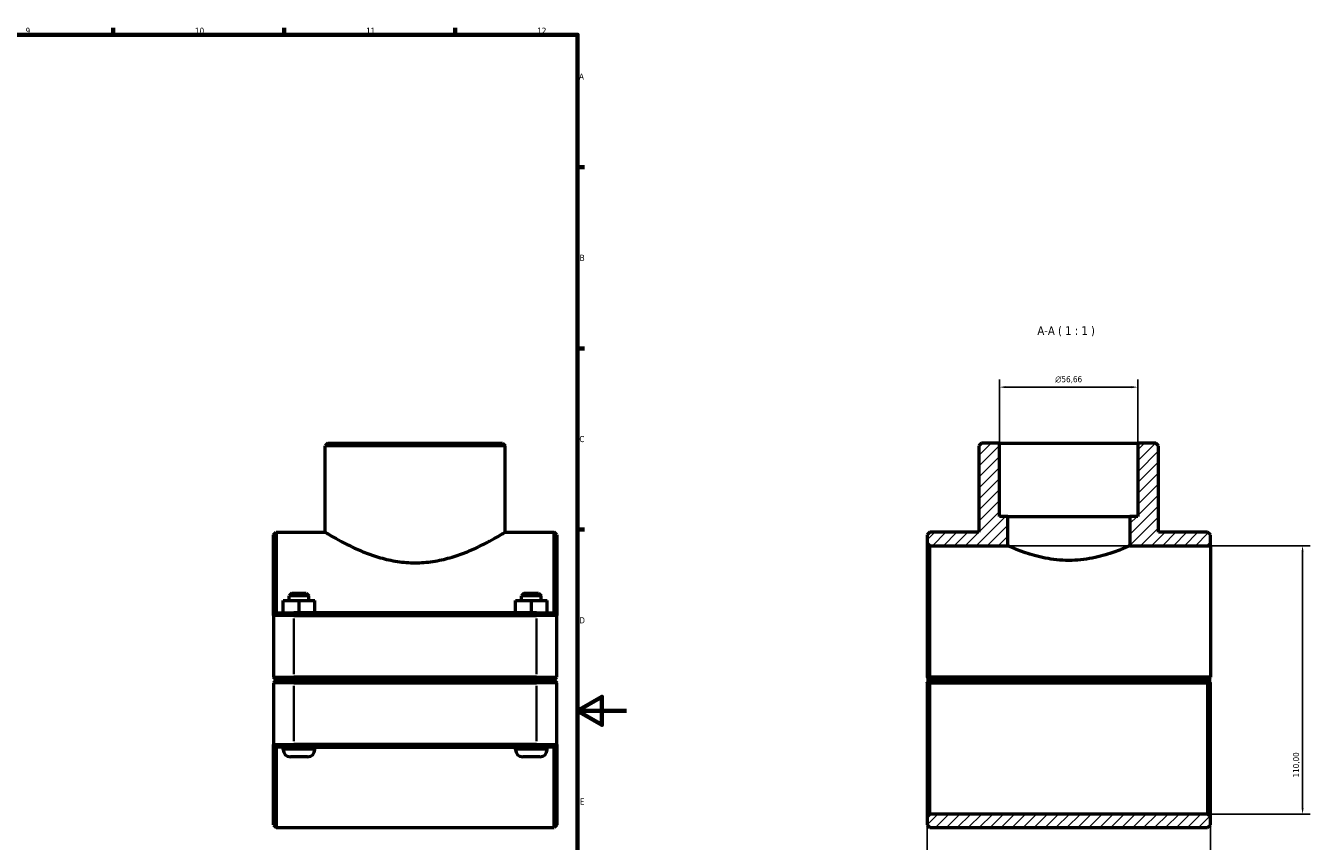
# Model space of a CAD drawing. Header units: millimetres. Extents: x 0 to 1121, y -25 to 1083.
# Tile 6 of 6: x 595 to 1121, y 244 to 578. Entities that reach past the tile are written whole.
import ezdxf

# ---------------------------------------------------------------- set-up
doc = ezdxf.new("R2010")
doc.units = ezdxf.units.MM
for name, color, linetype, lineweight in [('Border (ISO)', 7, 'Continuous', 70), ('Dimension (ISO)', 7, 'Continuous', 25), ('Hatch (ISO)', 7, 'Continuous', 18), ('Symbol (ISO)', 7, 'Continuous', 25), ('Visible (ISO)', 7, 'Continuous', 50), ('Visible Narrow (ISO)', 7, 'Continuous', 35)]:
    doc.layers.add(name, color=color, linetype=linetype, lineweight=lineweight)
doc.styles.add('Label Text (ISO)', font='tahoma.ttf')
doc.styles.add('Note Text (ISO)', font='tahoma.ttf')
doc.dimstyles.new('Default (ISO)', dxfattribs={"dimtxt": 2.5, "dimasz": 2.5, "dimexe": 3.175, "dimexo": 0, "dimgap": 0.762, "dimtad": 1, "dimrnd": 1e-08, "dimzin": 0, "dimtxsty": 'Note Text (ISO)', "dimcen": 0.09, "dimdle": 10, "dimclrd": 256, "dimclre": 256, "dimclrt": 232, "dimazin": 0, "dimtfac": 1.40208, "dimtmove": 0, "dimatfit": 3, "dimfxl": 1, "dimtolj": 1, "dimtzin": 0, "dimlwd": -1, "dimlwe": -1, "dimarcsym": 0})

# ---------------------------------------------------------------- blocks, each defined once
blk = doc.blocks.new('Borders Default Border')
at = {"layer": 'Border (ISO)'}
for p, q in [((630.75, 574), (630.75, 576.9)), ((700.83, 574), (700.83, 576.9)), ((770.92, 574), (770.92, 576.9)), ((821, 519.75), (823.9, 519.75)), ((821, 445.5), (823.9, 445.5)), ((821, 371.25), (823.9, 371.25))]:
    blk.add_line(p, q, dxfattribs=at)
at = {"layer": 'Border (ISO)', "flags": 128}
for points in [[(20, 20), (20, 574), (821, 574), (821, 20), (20, 20)], [(841, 297), (821, 297), (831, 302.77), (831, 291.23), (821, 297)]]:
    blk.add_lwpolyline(points, dxfattribs=at)
at = {"layer": 'Border (ISO)', "color": 232, "true_color": 0xca0064, "char_height": 2.5, "attachment_point": 7, "style": 'Note Text (ISO)'}
for s, insert in [('9', (594.88, 574.35)), ('10', (664.29, 574.35)), ('11', (734.37, 574.4)), ('12', (804.46, 574.4)), ('A', (821.59, 555.62)), ('B', (821.89, 481.37)), ('C', (821.73, 407.08)), ('D', (821.73, 332.88)), ('E', (821.94, 258.63))]:
    blk.add_mtext(s, dxfattribs=dict(at, insert=insert))
blk = doc.blocks.new('*D7')
at = {"layer": 'Defpoints', "color": 0, "transparency": 16777216}
for p in [(993.9, 429.64), (993.9, 406.68), (1050.56, 406.68)]:
    blk.add_point(p, dxfattribs=at)
at = {"layer": 'Dimension (ISO)', "transparency": 16777216}
for p, q in [((993.9, 406.68), (993.9, 432.82)), ((1050.56, 406.68), (1050.56, 432.82)), ((1048.06, 429.64), (996.4, 429.64))]:
    blk.add_line(p, q, dxfattribs=at)
for points in [[(996.4, 430.06), (996.4, 429.22), (993.9, 429.64)], [(1048.06, 430.06), (1048.06, 429.22), (1050.56, 429.64)]]:
    blk.add_solid(points, dxfattribs=at)
at = {"layer": 'Dimension (ISO)', "color": 232, "true_color": 0xca0064, "transparency": 16777216, "insert": (1016.66, 434.16), "char_height": 2.5, "attachment_point": 1, "style": 'Note Text (ISO)'}
blk.add_mtext('\\A1;\\fAIGDT|b0|i0;\\H2.5000;\\ln\\fTahoma|b0|i0;\\H2.5000;56,66', dxfattribs=at)
blk = doc.blocks.new('*D8')
at = {"layer": 'Defpoints', "color": 0, "transparency": 16777216}
for p in [(964.23, 310.83), (1080.23, 310.83), (964.23, 155.66)]:
    blk.add_point(p, dxfattribs=at)
at = {"layer": 'Dimension (ISO)', "transparency": 16777216}
for p, q in [((964.23, 310.83), (964.23, 152.49)), ((1080.23, 310.83), (1080.23, 152.49)), ((1077.73, 155.66), (966.73, 155.66))]:
    blk.add_line(p, q, dxfattribs=at)
for points in [[(966.73, 156.08), (966.73, 155.25), (964.23, 155.66)], [(1077.73, 156.08), (1077.73, 155.25), (1080.23, 155.66)]]:
    blk.add_solid(points, dxfattribs=at)
at = {"layer": 'Dimension (ISO)', "color": 232, "true_color": 0xca0064, "transparency": 16777216, "insert": (998.28, 159.6), "char_height": 2.5, "attachment_point": 1, "style": 'Note Text (ISO)'}
blk.add_mtext('\\A1;116,00', dxfattribs=at)
blk = doc.blocks.new('*D9')
at = {"layer": 'Defpoints', "color": 0, "transparency": 16777216}
for p in [(997.23, 364.68), (1079.13, 254.68), (1118.01, 254.68)]:
    blk.add_point(p, dxfattribs=at)
at = {"layer": 'Dimension (ISO)', "transparency": 16777216}
for p, q in [((997.23, 364.68), (1121.18, 364.68)), ((1118.01, 362.18), (1118.01, 257.18)), ((1079.13, 254.68), (1121.18, 254.68))]:
    blk.add_line(p, q, dxfattribs=at)
for points in [[(1117.59, 362.18), (1118.42, 362.18), (1118.01, 364.68)], [(1117.59, 257.18), (1118.42, 257.18), (1118.01, 254.68)]]:
    blk.add_solid(points, dxfattribs=at)
at = {"layer": 'Dimension (ISO)', "color": 232, "true_color": 0xca0064, "transparency": 16777216, "insert": (1114.07, 269.72), "char_height": 2.5, "attachment_point": 1, "rotation": 90, "style": 'Note Text (ISO)'}
blk.add_mtext('\\A1;110,00', dxfattribs=at)

msp = doc.modelspace()

# ---------------------------------------------------------------- hatches: boundary and pattern name
at = {"layer": 'Hatch (ISO)'}
h = msp.add_hatch(dxfattribs=at)
h.set_pattern_fill('ANSI31', color=256, scale=25.4, style=0)
h.set_pattern_definition([(45, (0, 0), (-2.245064, 2.245064), [])])
h.paths.add_polyline_path([(1080.23, 250.277), (1080.23, 253.577), (1079.13, 254.677), (965.33, 254.677), (964.23, 253.577), (964.23, 250.277), (965.33, 249.177), (1079.13, 249.177)])
h.paths.add_polyline_path([(986.504, 406.677), (985.404, 405.577), (985.404, 370.177), (965.33, 370.177), (964.23, 369.077), (964.23, 365.777), (965.33, 364.677), (997.23, 364.677), (997.23, 376.677), (993.902, 376.677), (993.902, 406.677)])
h.paths.add_polyline_path([(1059.057, 405.577), (1057.957, 406.677), (1050.558, 406.677), (1050.558, 376.677), (1047.23, 376.677), (1047.23, 364.677), (1080.23, 364.677), (1080.23, 369.077), (1079.13, 370.177), (1059.057, 370.177)])

# ---------------------------------------------------------------- linework, layer by layer
at = {"layer": 'Visible (ISO)'}
for p, q in [((718.737, 406.677), (717.637, 405.577)), ((717.637, 370.177), (717.637, 405.577)), ((791.29, 405.577), (717.637, 405.577)), ((718.737, 406.677), (790.19, 406.677)), ((790.19, 406.677), (791.29, 405.577)), ((791.29, 370.177), (791.29, 405.577)), ((986.504, 406.677), (985.404, 405.577)), ((985.404, 405.577), (985.404, 370.177)), ((993.902, 406.677), (986.504, 406.677)), ((993.902, 376.677), (993.902, 406.677)), ((993.902, 406.677), (1050.558, 406.677)), ((1057.957, 406.677), (1050.558, 406.677)), ((1050.558, 406.677), (1050.558, 376.677)), ((1059.057, 405.577), (1057.957, 406.677)), ((1059.057, 370.177), (1059.057, 405.577)), ((997.23, 376.677), (993.902, 376.677)), ((997.23, 364.677), (997.23, 376.677)), ((997.23, 376.677), (1047.23, 376.677)), ((1050.558, 376.677), (1047.23, 376.677)), ((1047.23, 376.677), (1047.23, 364.677)), ((696.464, 369.077), (697.564, 370.177)), ((696.464, 336.077), (696.464, 369.077)), ((697.564, 370.177), (697.564, 337.177)), ((697.564, 370.177), (717.637, 370.177)), ((791.29, 370.177), (811.364, 370.177)), ((811.364, 337.177), (811.364, 370.177)), ((812.464, 369.077), (811.364, 370.177)), ((812.464, 369.077), (812.464, 336.077)), ((965.33, 370.177), (964.23, 369.077)), ((964.23, 369.077), (964.23, 365.777)), ((985.404, 370.177), (965.33, 370.177)), ((1079.13, 370.177), (1059.057, 370.177)), ((1080.23, 369.077), (1079.13, 370.177)), ((1080.23, 364.677), (1080.23, 369.077)), ((964.23, 365.777), (965.33, 364.677)), ((964.23, 365.777), (964.23, 310.827)), ((965.33, 364.677), (997.23, 364.677)), ((965.33, 310.827), (965.33, 364.677)), ((1047.23, 364.677), (1080.23, 364.677)), ((1080.23, 364.677), (1080.23, 310.827)), ((700.344, 342.177), (700.384, 342.177)), ((700.344, 337.177), (700.344, 342.177)), ((700.384, 342.177), (706.904, 342.177)), ((700.384, 337.177), (700.384, 342.177)), ((703.964, 345.177), (702.864, 344.077)), ((710.864, 344.077), (702.864, 344.077)), ((702.864, 342.177), (702.864, 344.077)), ((703.964, 345.177), (709.764, 345.177)), ((706.904, 342.177), (713.384, 342.177)), ((706.904, 337.177), (706.904, 342.177)), ((709.764, 345.177), (710.864, 344.077)), ((710.864, 342.177), (710.864, 344.077)), ((713.384, 337.177), (713.384, 342.177)), ((795.544, 342.177), (795.584, 342.177)), ((795.544, 337.177), (795.544, 342.177)), ((795.584, 342.177), (802.104, 342.177)), ((795.584, 337.177), (795.584, 342.177)), ((799.164, 345.177), (798.064, 344.077)), ((806.064, 344.077), (798.064, 344.077)), ((798.064, 342.177), (798.064, 344.077)), ((799.164, 345.177), (804.964, 345.177)), ((802.104, 342.177), (808.584, 342.177)), ((802.104, 337.177), (802.104, 342.177)), ((804.964, 345.177), (806.064, 344.077)), ((806.064, 342.177), (806.064, 344.077)), ((808.584, 337.177), (808.584, 342.177)), ((697.564, 337.177), (696.464, 336.077)), ((697.564, 337.177), (704.714, 337.177)), ((804.214, 337.177), (704.714, 337.177)), ((804.214, 337.177), (811.364, 337.177)), ((811.364, 337.177), (812.464, 336.077)), ((704.714, 336.077), (696.464, 336.077)), ((696.464, 336.077), (696.464, 310.827)), ((704.714, 336.077), (804.214, 336.077)), ((812.464, 336.077), (804.214, 336.077)), ((812.464, 310.827), (812.464, 336.077)), ((697.564, 309.727), (696.464, 310.827)), ((696.464, 310.827), (704.714, 310.827)), ((804.214, 310.827), (704.714, 310.827)), ((804.214, 310.827), (812.464, 310.827)), ((811.364, 309.727), (812.464, 310.827)), ((1080.23, 310.827), (965.33, 310.827)), ((1080.23, 310.827), (1079.13, 309.727)), ((1080.23, 310.827), (1080.23, 310.827)), ((697.564, 309.627), (696.464, 308.527)), ((704.714, 308.527), (696.464, 308.527)), ((696.464, 308.527), (696.464, 283.277)), ((704.714, 309.727), (697.564, 309.727)), ((697.564, 309.627), (704.714, 309.627)), ((700.364, 309.627), (700.364, 309.727)), ((704.714, 309.727), (804.214, 309.727)), ((804.214, 309.627), (704.714, 309.627)), ((704.714, 308.527), (804.214, 308.527)), ((713.364, 309.627), (713.364, 309.727)), ((795.564, 309.627), (795.564, 309.727)), ((811.364, 309.727), (804.214, 309.727)), ((804.214, 309.627), (811.364, 309.627)), ((812.464, 308.527), (804.214, 308.527)), ((808.564, 309.627), (808.564, 309.727)), ((811.364, 309.627), (812.464, 308.527)), ((812.464, 283.277), (812.464, 308.527)), ((964.23, 308.527), (964.23, 253.577)), ((965.33, 309.727), (964.782, 310.276)), ((964.782, 309.079), (965.33, 309.627)), ((965.33, 309.727), (1079.13, 309.727)), ((1079.13, 309.627), (965.33, 309.627)), ((965.33, 254.677), (965.33, 308.527)), ((965.33, 308.527), (1079.13, 308.527)), ((968.13, 309.727), (968.13, 309.627)), ((981.13, 309.727), (981.13, 309.627)), ((1063.33, 309.727), (1063.33, 309.627)), ((1076.33, 309.727), (1076.33, 309.627)), ((1079.13, 309.627), (1079.679, 309.079)), ((1079.13, 308.527), (1079.13, 254.677)), ((1080.23, 253.577), (1080.23, 308.527)), ((696.464, 250.277), (696.464, 283.277)), ((696.464, 283.277), (704.714, 283.277)), ((697.564, 282.177), (696.464, 283.277)), ((697.564, 282.177), (697.564, 249.177)), ((704.714, 282.177), (697.564, 282.177)), ((700.364, 281.177), (700.364, 282.177)), ((804.214, 283.277), (704.714, 283.277)), ((704.714, 282.177), (804.214, 282.177)), ((713.364, 281.177), (713.364, 282.177)), ((795.564, 281.177), (795.564, 282.177)), ((804.214, 283.277), (812.464, 283.277)), ((811.364, 282.177), (804.214, 282.177)), ((808.564, 281.177), (808.564, 282.177)), ((811.364, 282.177), (812.464, 283.277)), ((811.364, 249.177), (811.364, 282.177)), ((812.464, 283.277), (812.464, 250.277)), ((710.364, 278.177), (703.364, 278.177)), ((805.564, 278.177), (798.564, 278.177)), ((965.33, 254.677), (964.23, 253.577)), ((964.23, 253.577), (964.23, 250.277)), ((1079.13, 254.677), (965.33, 254.677)), ((1080.23, 253.577), (1079.13, 254.677)), ((1080.23, 250.277), (1080.23, 253.577)), ((696.464, 250.277), (697.564, 249.177)), ((697.564, 249.177), (811.364, 249.177)), ((812.464, 250.277), (811.364, 249.177)), ((964.23, 250.277), (965.33, 249.177)), ((965.33, 249.177), (1079.13, 249.177)), ((1079.13, 249.177), (1080.23, 250.277))]:
    msp.add_line(p, q, dxfattribs=at)
for centre, start, end in [((703.364, 281.177), 180, 270), ((710.364, 281.177), 270, 0), ((798.564, 281.177), 180, 270), ((805.564, 281.177), 270, 0)]:
    msp.add_arc(centre, 3, start, end, dxfattribs=at)
for points, knots in [([(717.637, 370.177), (717.637, 370.177), (717.872, 370.034), (718.836, 369.454), (719.565, 369.018), (721.466, 367.921), (722.639, 367.259), (725.321, 365.821), (726.829, 365.047), (730.029, 363.521), (731.841, 362.711), (735.795, 361.149), (737.938, 360.397), (742.443, 359.113), (744.81, 358.581), (749.622, 357.863), (752.068, 357.678), (754.464, 357.678)], [17.1926959, 17.1926959, 17.1926959, 17.1926959, 17.9065686, 17.9065686, 18.6204412, 18.6204412, 19.3343138, 19.3343138, 20.0481864, 20.0481864, 20.7670384, 20.7670384, 21.4858905, 21.4858905, 22.2047425, 22.2047425, 22.9235946, 22.9235946, 22.9235946, 22.9235946]), ([(754.464, 357.678), (756.86, 357.678), (759.306, 357.863), (764.118, 358.581), (766.484, 359.113), (770.989, 360.397), (773.132, 361.149), (777.087, 362.711), (778.898, 363.521), (782.098, 365.047), (783.607, 365.821), (786.288, 367.259), (787.461, 367.921), (789.362, 369.018), (790.092, 369.454), (791.056, 370.034), (791.29, 370.177), (791.29, 370.177)], [0, 0, 0, 0, 0.718852, 0.718852, 1.4377041, 1.4377041, 2.1565561, 2.1565561, 2.8754082, 2.8754082, 3.5892808, 3.5892808, 4.3031534, 4.3031534, 5.017026, 5.017026, 5.7308986, 5.7308986, 5.7308986, 5.7308986]), ([(1022.23, 358.667), (1020.633, 358.667), (1018.991, 358.747), (1015.742, 359.069), (1014.134, 359.309), (1011.063, 359.901), (1009.597, 360.253), (1006.891, 360.996), (1005.651, 361.386), (1003.457, 362.131), (1002.424, 362.513), (1000.597, 363.225), (999.802, 363.554), (998.518, 364.101), (998.029, 364.318), (997.385, 364.606), (997.23, 364.677), (997.23, 364.677)], [0, 0, 0, 0, 0.4790377, 0.4790377, 0.9580754, 0.9580754, 1.437113, 1.437113, 1.9161507, 1.9161507, 2.3943387, 2.3943387, 2.8725268, 2.8725268, 3.3507148, 3.3507148, 3.8289028, 3.8289028, 3.8289028, 3.8289028]), ([(1047.23, 364.677), (1047.23, 364.677), (1047.075, 364.606), (1046.431, 364.318), (1045.942, 364.101), (1044.659, 363.554), (1043.864, 363.225), (1042.036, 362.513), (1041.004, 362.131), (1038.81, 361.386), (1037.57, 360.996), (1034.863, 360.253), (1033.397, 359.901), (1030.327, 359.309), (1028.719, 359.069), (1025.469, 358.747), (1023.827, 358.667), (1022.23, 358.667)], [11.4867084, 11.4867084, 11.4867084, 11.4867084, 11.9648964, 11.9648964, 12.4430845, 12.4430845, 12.9212725, 12.9212725, 13.3994605, 13.3994605, 13.8784982, 13.8784982, 14.3575359, 14.3575359, 14.8365735, 14.8365735, 15.3156112, 15.3156112, 15.3156112, 15.3156112])]:
    msp.add_open_spline(points, degree=3, knots=knots, dxfattribs=at)
for points in [[(964.782, 310.276), (964.507, 310.55), (964.23, 310.827)], [(964.23, 308.527), (964.507, 308.804), (964.782, 309.079)], [(1079.679, 309.079), (1079.953, 308.804), (1080.23, 308.527)]]:
    msp.add_open_spline(points, degree=2, dxfattribs=at)
for points, weights in [([(964.782, 310.276), (965.059, 310.553), (965.33, 310.827)], [1.00580210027, 1.00874308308, 1.01164178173]), ([(965.33, 308.527), (965.059, 308.802), (964.782, 309.079)], [1.01164178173, 1.00874308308, 1.00580210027]), ([(1079.679, 309.079), (1079.402, 308.802), (1079.13, 308.527)], [1.00580210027, 1.00874308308, 1.01164178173])]:
    msp.add_rational_spline(points, weights, degree=2, dxfattribs=at)
at = {"layer": 'Visible Narrow (ISO)'}
for p, q in [((704.714, 337.122), (704.714, 336.132)), ((804.214, 337.122), (804.214, 336.132)), ((704.714, 312.09), (704.714, 334.815)), ((804.214, 334.815), (804.214, 312.09)), ((704.714, 309.782), (704.714, 310.772)), ((804.214, 309.782), (804.214, 310.772)), ((704.714, 309.572), (704.714, 308.582)), ((704.714, 284.54), (704.714, 307.265)), ((804.214, 309.572), (804.214, 308.582)), ((804.214, 307.265), (804.214, 284.54)), ((700.444, 281.177), (713.284, 281.177)), ((704.714, 282.232), (704.714, 283.222)), ((795.644, 281.177), (808.484, 281.177)), ((804.214, 282.232), (804.214, 283.222))]:
    msp.add_line(p, q, dxfattribs=at)

# ---------------------------------------------------------------- block references
msp.add_blockref('Borders Default Border', (0, 0))

# ---------------------------------------------------------------- texts
at = {"layer": 'Symbol (ISO)', "insert": (1009.368, 450.427), "char_height": 3.5, "attachment_point": 7, "style": 'Label Text (ISO)'}
msp.add_mtext('A-A ( 1 : 1 )', dxfattribs=at)

# ---------------------------------------------------------------- dimensions: what is measured, and where the dimension line sits
at = {"layer": 'Dimension (ISO)'}
dim = msp.add_linear_dim(base=(993.902, 429.641), p1=(1050.558, 406.677), p2=(993.902, 406.677), angle=180, text='\\fAIGDT|b0|i0;\\H2.5000;\\ln\\fTahoma|b0|i0;\\H2.5000;<>', dimstyle='Default (ISO)', override={"dimdec": 2, "dimtp": 0, "dimtm": 0, "dimtdec": 2, "dimtofl": 0, "dimatfit": 1}, dxfattribs=at)
dim.commit()
dim.dimension.update_dxf_attribs({"geometry": '*D7', "text_midpoint": (1022.23, 429.641), "dimtype": 160})
dim = msp.add_linear_dim(base=(1118.006, 254.677), p1=(997.23, 364.677), p2=(1079.13, 254.677), angle=270, dimstyle='Default (ISO)', override={"dimdec": 2, "dimtp": 0, "dimtm": 0, "dimtdec": 2, "dimtofl": 0, "dimatfit": 1}, dxfattribs=at)
dim.commit()
dim.dimension.update_dxf_attribs({"geometry": '*D9', "text_midpoint": (1118.006, 274.677), "dimtype": 160})
dim = msp.add_linear_dim(base=(964.23, 155.662), p1=(1080.23, 310.827), p2=(964.23, 310.827), dimstyle='Default (ISO)', override={"dimdec": 2, "dimtp": 0, "dimtm": 0, "dimtdec": 2, "dimtofl": 0, "dimatfit": 1}, dxfattribs=at)
dim.commit()
dim.dimension.update_dxf_attribs({"geometry": '*D8', "text_midpoint": (1003.23, 155.662), "dimtype": 160})

doc.saveas('drawing.dxf')
